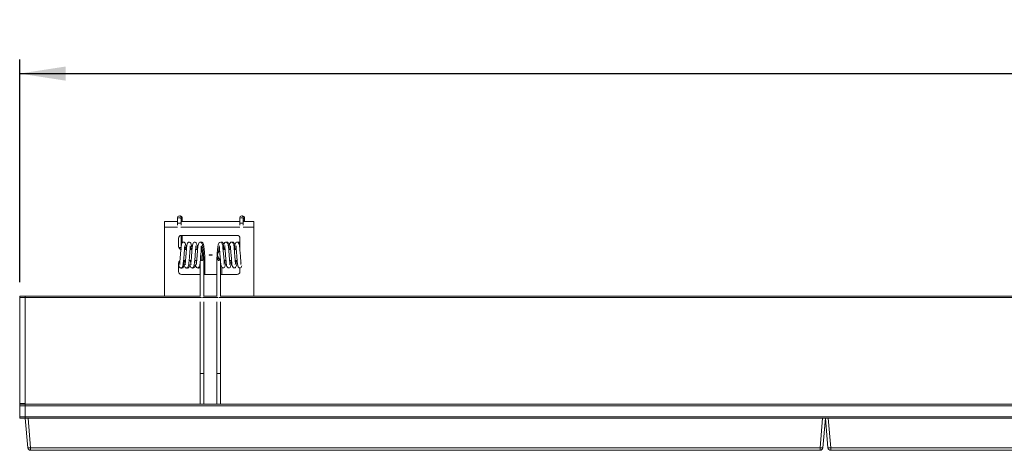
# Model space of a CAD drawing. Header units: millimetres. Extents: x 12 to 288, y 98 to 274.
# Tile 3 of 5: x 57 to 128, y 243 to 274. Entities that reach past the tile are written whole.
import ezdxf

# ---------------------------------------------------------------- set-up
doc = ezdxf.new("R2010")
doc.units = ezdxf.units.MM
doc.layers.add('SLD-0', color=179, linetype='Continuous')
doc.styles.add('SLDTEXTSTYLE0', font='TXT', dxfattribs={"width": 0.75})
doc.dimstyles.new('SLDDIMSTYLE1', dxfattribs={"dimtxt": 3, "dimasz": 3.302, "dimexe": 0, "dimexo": 0.0625, "dimgap": 0.75, "dimtad": 1, "dimdec": 1, "dimlfac": 5, "dimrnd": 1e-09, "dimzin": 12, "dimdsep": 46, "dimtxsty": 'SLDTEXTSTYLE0', "dimsah": 1, "dimcen": 0.09, "dimadec": 0, "dimazin": 3, "dimtfac": 1, "dimtdec": 1, "dimtofl": 0, "dimtmove": 0, "dimatfit": 3, "dimfxl": 0, "dimfrac": 2, "dimtolj": 1, "dimtzin": 12, "dimarcsym": 0})

# ---------------------------------------------------------------- blocks, each defined once
blk = doc.blocks.new('_D_3')
at = {"layer": 'SLD-0'}
for p, q in [((57.109, 255.002), (57.109, 270.971)), ((287.909, 255.002), (287.909, 270.971)), ((57.109, 269.971), (287.909, 269.971))]:
    blk.add_line(p, q, dxfattribs=at)
for points in [[(57.109, 269.971), (60.411, 269.463), (60.411, 270.479)], [(287.909, 269.971), (284.607, 270.479), (284.607, 269.463)]]:
    blk.add_solid(points, dxfattribs=at)
at = {"layer": 'SLD-0', "insert": (161.45, 273.838), "char_height": 3, "attachment_point": 1, "style": 'SLDTEXTSTYLE0'}
blk.add_mtext('1154', dxfattribs=at)

msp = doc.modelspace()

# ---------------------------------------------------------------- linework, layer by layer
at = {"color": 7, "linetype": 'Continuous', "lineweight": 15}
for p, q in [((67.509, 259.361), (68.426, 259.361)), ((67.509, 259.361), (67.509, 258.954)), ((68.426, 259.63), (68.426, 259.506)), ((68.426, 259.269), (68.426, 259.107)), ((68.639, 259.757), (68.597, 259.75)), ((68.686, 259.506), (68.686, 259.63)), ((68.686, 259.361), (72.89, 259.361)), ((68.686, 259.107), (68.686, 259.269)), ((68.769, 259.506), (68.769, 259.63)), ((72.89, 259.63), (72.89, 259.506)), ((72.89, 259.269), (72.89, 259.107)), ((73.103, 259.757), (73.061, 259.75)), ((73.15, 259.506), (73.15, 259.63)), ((73.15, 259.361), (73.909, 259.361)), ((73.15, 259.107), (73.15, 259.269)), ((73.233, 259.506), (73.233, 259.63)), ((73.909, 259.361), (73.909, 258.954)), ((67.509, 258.954), (67.509, 254.002)), ((73.909, 258.954), (73.909, 254.002)), ((68.509, 258.161), (68.509, 257.561)), ((68.686, 257.502), (68.686, 258.36)), ((72.709, 258.361), (68.709, 258.361)), ((68.769, 257.814), (68.769, 258.361)), ((72.89, 258.244), (72.89, 257.502)), ((72.909, 257.561), (72.909, 258.161)), ((68.931, 257.361), (69.074, 257.361)), ((69.01, 257.364), (69.074, 257.364)), ((69.331, 257.361), (69.474, 257.361)), ((69.41, 257.364), (69.474, 257.364)), ((71.705, 257.364), (71.705, 257.361)), ((71.705, 257.364), (71.767, 257.364)), ((71.705, 257.361), (71.843, 257.361)), ((72.102, 257.364), (72.167, 257.364)), ((72.103, 257.361), (72.243, 257.361)), ((72.502, 257.364), (72.567, 257.364)), ((72.503, 257.361), (72.643, 257.361)), ((69.007, 256.561), (68.867, 256.561)), ((69.407, 256.561), (69.267, 256.561)), ((69.713, 256.561), (69.667, 256.561)), ((70.059, 256.476), (70.059, 254.002)), ((70.109, 256.968), (70.109, 256.965)), ((70.109, 256.965), (70.109, 256.957)), ((70.319, 254.002), (70.319, 256.719)), ((70.4, 255.564), (70.4, 256.719)), ((70.909, 256.963), (70.709, 256.963)), ((70.709, 256.963), (70.709, 256.939)), ((70.709, 256.939), (70.909, 256.939)), ((70.909, 256.963), (70.909, 256.939)), ((71.259, 256.719), (71.259, 254.002)), ((71.309, 256.968), (71.309, 256.965)), ((71.309, 256.957), (71.309, 256.965)), ((71.333, 256.753), (71.332, 256.753)), ((71.519, 254.002), (71.519, 256.482)), ((71.91, 256.561), (71.77, 256.561)), ((72.31, 256.561), (72.17, 256.561)), ((72.709, 256.561), (72.57, 256.561)), ((68.509, 256.361), (68.509, 255.761)), ((71.6, 255.564), (71.6, 256.1)), ((72.909, 255.761), (72.909, 256.024)), ((72.983, 256.314), (73, 256.385)), ((68.709, 255.564), (68.709, 255.561)), ((68.709, 255.564), (70.059, 255.564)), ((68.709, 255.561), (70.059, 255.561)), ((70.319, 255.564), (71.259, 255.564)), ((70.319, 255.561), (71.259, 255.561)), ((71.519, 255.564), (72.709, 255.564)), ((71.519, 255.561), (72.709, 255.561)), ((72.709, 255.564), (72.709, 255.561)), ((57.109, 254.002), (57.509, 254.002)), ((57.109, 253.902), (57.109, 254.002)), ((57.509, 253.902), (57.109, 253.902)), ((57.109, 246.302), (57.109, 253.902)), ((57.509, 254.002), (70.079, 254.002)), ((57.509, 254.002), (57.509, 253.902)), ((57.509, 246.302), (57.509, 253.902)), ((70.298, 254.002), (71.279, 254.002)), ((71.498, 254.002), (273.659, 254.002)), ((70.059, 253.588), (70.059, 248.439)), ((70.319, 248.439), (70.319, 253.588)), ((71.259, 253.588), (71.259, 248.439)), ((71.519, 248.439), (71.519, 253.588)), ((70.059, 248.439), (70.059, 246.242)), ((70.319, 246.242), (70.319, 248.439)), ((71.259, 248.439), (71.259, 246.242)), ((71.519, 246.242), (71.519, 248.439)), ((57.109, 246.302), (57.509, 246.302)), ((57.109, 246.242), (57.109, 246.302)), ((57.109, 246.242), (57.509, 246.242)), ((57.109, 246.142), (57.109, 246.242)), ((57.509, 246.142), (57.109, 246.142)), ((57.109, 245.342), (57.109, 246.142)), ((57.509, 246.302), (57.509, 246.242)), ((57.509, 246.142), (57.509, 246.242)), ((57.509, 246.242), (287.509, 246.242)), ((287.509, 246.142), (57.509, 246.142)), ((57.509, 245.342), (57.509, 246.142)), ((57.109, 245.342), (57.509, 245.342)), ((57.109, 245.242), (57.109, 245.342)), ((57.509, 245.242), (57.109, 245.242)), ((57.509, 245.342), (287.509, 245.342)), ((57.509, 245.242), (57.509, 245.342)), ((57.535, 245.242), (57.509, 245.242)), ((57.694, 243.124), (57.509, 245.242)), ((57.535, 245.242), (57.708, 245.242)), ((57.708, 245.242), (57.893, 243.124)), ((114.709, 245.242), (57.708, 245.242)), ((114.524, 243.124), (114.709, 245.242)), ((114.709, 245.242), (114.882, 245.242)), ((114.909, 245.242), (114.723, 243.124)), ((114.935, 245.242), (114.882, 245.242)), ((115.094, 243.124), (114.909, 245.242)), ((114.935, 245.242), (115.108, 245.242)), ((115.108, 245.242), (115.293, 243.124)), ((172.109, 245.242), (115.108, 245.242)), ((57.893, 243.124), (114.524, 243.124)), ((57.893, 243.124), (57.893, 242.942)), ((114.524, 242.942), (114.524, 243.124)), ((115.293, 243.124), (171.924, 243.124)), ((115.293, 243.124), (115.293, 242.942)), ((114.524, 242.942), (57.893, 242.942)), ((171.924, 242.942), (115.293, 242.942))]:
    msp.add_line(p, q, dxfattribs=at)
at = {"color": 8, "linetype": 'Continuous', "lineweight": 15}
for p, q in [((67.509, 258.954), (68.44, 258.954)), ((68.672, 258.954), (72.904, 258.954)), ((73.136, 258.954), (73.909, 258.954)), ((69.713, 257.364), (69.713, 257.361)), ((57.509, 253.902), (70.148, 253.902)), ((70.229, 253.902), (71.349, 253.902)), ((71.428, 253.902), (273.665, 253.902))]:
    msp.add_line(p, q, dxfattribs=at)
at = {"color": 8, "linetype": 'Continuous', "lineweight": 15, "flags": 128}
for points in [[(68.426, 259.269), (68.426, 259.269), (68.436, 259.258), (68.464, 259.25), (68.507, 259.244), (68.556, 259.242)], [(68.556, 259.242), (68.606, 259.244), (68.648, 259.25), (68.677, 259.258), (68.686, 259.269), (68.686, 259.269)], [(72.89, 259.269), (72.89, 259.269), (72.9, 259.258), (72.928, 259.25), (72.971, 259.244), (73.02, 259.242)], [(73.02, 259.242), (73.07, 259.244), (73.112, 259.25), (73.141, 259.258), (73.15, 259.269), (73.15, 259.269)]]:
    msp.add_lwpolyline(points, dxfattribs=at)
at = {"color": 7, "linetype": 'Continuous', "lineweight": 15, "flags": 128}
for points in [[(71.767, 256.285), (71.779, 256.302), (71.784, 256.388), (71.778, 256.477), (71.772, 256.533), (71.747, 256.822), (71.73, 257.041), (71.712, 257.261), (71.693, 257.462), (71.673, 257.629), (71.643, 257.761), (71.579, 257.855), (71.505, 257.88), (71.426, 257.841), (71.355, 257.68), (71.33, 257.533), (71.309, 257.33), (71.287, 257.069), (71.274, 256.905), (71.261, 256.726), (71.261, 256.726)], [(69.312, 256.276), (69.328, 256.181), (69.382, 256.062), (69.445, 256.023), (69.505, 256.026), (69.569, 256.077), (69.621, 256.216), (69.652, 256.407), (69.673, 256.625), (69.691, 256.842), (69.706, 257.029), (69.719, 257.193), (69.729, 257.32), (69.736, 257.466), (69.734, 257.586), (69.734, 257.586)], [(69.712, 256.276), (69.728, 256.181), (69.782, 256.062), (69.845, 256.023), (69.905, 256.026), (69.969, 256.077), (70.021, 256.216), (70.052, 256.407), (70.073, 256.625), (70.091, 256.842), (70.106, 257.029), (70.119, 257.193), (70.129, 257.32), (70.136, 257.466), (70.134, 257.586), (70.134, 257.586)], [(70.244, 256.753), (70.287, 256.743), (70.313, 256.73), (70.319, 256.719)], [(70.33, 256.686), (70.363, 256.692), (70.391, 256.704), (70.401, 256.719), (70.395, 256.727)]]:
    msp.add_lwpolyline(points, dxfattribs=at)
at = {"color": 7, "linetype": 'Continuous', "lineweight": 15}
for centre, radius, start, end in [((68.555, 259.628), 0.129, 89.37651, 179.36878), ((68.558, 259.628), 0.129, 0.63118, 90.61827), ((68.641, 259.63), 0.127, 290.88832, 91.20272), ((73.019, 259.628), 0.129, 89.38173, 179.36882), ((73.022, 259.628), 0.129, 0.63118, 90.61827), ((73.105, 259.63), 0.127, 290.88099, 91.21004), ((68.709, 258.161), 0.2, 90, 180), ((72.709, 258.161), 0.2, 0, 90), ((68.709, 257.564), 0.2, 180, 270), ((68.709, 257.561), 0.2, 180, 270), ((69.713, 256.968), 0.396, 66.35687, 90), ((69.713, 256.965), 0.396, 66.10553, 90), ((71.705, 256.968), 0.396, 131.30449, 180), ((71.705, 256.965), 0.396, 131.24674, 180), ((72.709, 257.561), 0.2, 339.10358, 0), ((72.709, 257.564), 0.2, 342.24628, 0), ((68.709, 256.361), 0.2, 121.86247, 180), ((69.713, 256.957), 0.396, 270, 284.67475), ((71.326, 256.667), 0.0861, 85.6733, 136.64686), ((71.705, 256.957), 0.396, 180, 239.65894), ((68.709, 255.764), 0.2, 180, 270), ((68.709, 255.761), 0.2, 180, 270), ((72.709, 255.764), 0.2, 270, 0), ((72.709, 255.761), 0.2, 270, 0), ((57.793, 243.701), 0.585, 260.19647, 279.80353), ((57.893, 243.142), 0.2, 185, 270), ((114.624, 243.701), 0.585, 260.19647, 279.80353), ((114.524, 243.142), 0.2, 270, 355), ((115.193, 243.701), 0.585, 260.19647, 279.80353), ((115.293, 243.142), 0.2, 185, 270)]:
    msp.add_arc(centre, radius, start, end, dxfattribs=at)
at = {"color": 8, "linetype": 'Continuous', "lineweight": 15}
for centre, radius, start, end in [((68.554, 259.505), 0.128, 89.0832, 180.05262), ((68.558, 259.505), 0.128, 0.40406, 90.82392), ((68.641, 259.507), 0.128, 291.1516, 359.54736), ((73.019, 259.504), 0.129, 89.34853, 179.78729), ((73.022, 259.505), 0.128, 0.40406, 90.82392), ((73.105, 259.507), 0.128, 291.1516, 359.54736)]:
    msp.add_arc(centre, radius, start, end, dxfattribs=at)
at = {"color": 7, "linetype": 'Continuous', "lineweight": 15}
for points, knots in [([(68.426, 259.506), (68.426, 259.498), (68.426, 259.486), (68.426, 259.452), (68.426, 259.42), (68.426, 259.383), (68.426, 259.333), (68.426, 259.294), (68.426, 259.269)], [0, 0, 0, 0, 0.239458, 0.36836, 0.500002, 0.63164, 0.760542, 1, 1, 1, 1]), ([(68.686, 259.269), (68.686, 259.294), (68.686, 259.333), (68.686, 259.383), (68.686, 259.42), (68.686, 259.452), (68.686, 259.486), (68.686, 259.498), (68.686, 259.506)], [0, 0, 0, 0, 0.239458, 0.36836, 0.499998, 0.63164, 0.760542, 1, 1, 1, 1]), ([(68.769, 259.361), (68.769, 259.368), (68.769, 259.389), (68.769, 259.42), (68.769, 259.452), (68.769, 259.486), (68.769, 259.498), (68.769, 259.506)], [0, 0, 0, 0, 0.10183, 0.289013, 0.476205, 0.659498, 1, 1, 1, 1]), ([(72.89, 259.506), (72.89, 259.498), (72.89, 259.486), (72.89, 259.452), (72.89, 259.42), (72.89, 259.383), (72.89, 259.333), (72.89, 259.294), (72.89, 259.269)], [0, 0, 0, 0, 0.239458, 0.36836, 0.500002, 0.63164, 0.760542, 1, 1, 1, 1]), ([(73.15, 259.269), (73.15, 259.294), (73.15, 259.333), (73.15, 259.383), (73.15, 259.42), (73.15, 259.452), (73.15, 259.486), (73.15, 259.498), (73.15, 259.506)], [0, 0, 0, 0, 0.239458, 0.36836, 0.499998, 0.63164, 0.760542, 1, 1, 1, 1]), ([(73.233, 259.361), (73.233, 259.368), (73.233, 259.389), (73.233, 259.42), (73.233, 259.452), (73.233, 259.486), (73.233, 259.498), (73.233, 259.506)], [0, 0, 0, 0, 0.10183, 0.289013, 0.476205, 0.659498, 1, 1, 1, 1]), ([(69.065, 257.364), (69.065, 257.367), (69.058, 257.444), (69.044, 257.563), (69.019, 257.705), (68.987, 257.796), (68.936, 257.864), (68.859, 257.892), (68.777, 257.851), (68.716, 257.733), (68.696, 257.582), (68.675, 257.39), (68.654, 257.134), (68.633, 256.867), (68.615, 256.646), (68.601, 256.498), (68.591, 256.403), (68.587, 256.333), (68.59, 256.283), (68.6, 256.28), (68.603, 256.279)], [0, 0, 0, 0, 0.002407, 0.074305, 0.135779, 0.187208, 0.226761, 0.282774, 0.340417, 0.404156, 0.474492, 0.553577, 0.634785, 0.719546, 0.791353, 0.842492, 0.87074, 0.914916, 0.973933, 1, 1, 1, 1]), ([(69.465, 257.364), (69.465, 257.367), (69.458, 257.444), (69.444, 257.563), (69.419, 257.705), (69.387, 257.796), (69.336, 257.864), (69.259, 257.892), (69.177, 257.851), (69.116, 257.733), (69.097, 257.582), (69.075, 257.39), (69.054, 257.134), (69.033, 256.867), (69.015, 256.646), (69.001, 256.498), (68.991, 256.403), (68.987, 256.333), (68.99, 256.283), (69, 256.28), (69.003, 256.279)], [0, 0, 0, 0, 0.002408, 0.074306, 0.13578, 0.187209, 0.226762, 0.282773, 0.340417, 0.404155, 0.474492, 0.553576, 0.634784, 0.719546, 0.791353, 0.842492, 0.87074, 0.914916, 0.973933, 1, 1, 1, 1]), ([(69.87, 257.311), (69.868, 257.332), (69.86, 257.428), (69.844, 257.563), (69.819, 257.705), (69.787, 257.796), (69.736, 257.864), (69.659, 257.892), (69.577, 257.851), (69.516, 257.733), (69.497, 257.582), (69.475, 257.39), (69.454, 257.134), (69.433, 256.867), (69.415, 256.646), (69.401, 256.498), (69.391, 256.403), (69.387, 256.333), (69.39, 256.283), (69.4, 256.28), (69.403, 256.279)], [0, 0, 0, 0, 0.019204, 0.089891, 0.15033, 0.200893, 0.23978, 0.29485, 0.351522, 0.414188, 0.48334, 0.561093, 0.640934, 0.724268, 0.794866, 0.845144, 0.872917, 0.916349, 0.974372, 1, 1, 1, 1]), ([(70.316, 256.726), (70.314, 256.76), (70.306, 256.882), (70.287, 257.114), (70.266, 257.367), (70.244, 257.564), (70.219, 257.705), (70.187, 257.796), (70.136, 257.864), (70.059, 257.892), (69.977, 257.851), (69.916, 257.733), (69.896, 257.582), (69.875, 257.39), (69.854, 257.134), (69.833, 256.867), (69.815, 256.646), (69.801, 256.498), (69.791, 256.403), (69.787, 256.333), (69.79, 256.283), (69.8, 256.28), (69.803, 256.279)], [0, 0, 0, 0, 0.027333, 0.099916, 0.168628, 0.228547, 0.279778, 0.322638, 0.3556, 0.402279, 0.450318, 0.503436, 0.562053, 0.627961, 0.695637, 0.766276, 0.826118, 0.868736, 0.892278, 0.929093, 0.978276, 1, 1, 1, 1]), ([(70.398, 256.728), (70.395, 256.775), (70.385, 256.914), (70.365, 257.165), (70.343, 257.416), (70.321, 257.606), (70.292, 257.736), (70.258, 257.818), (70.197, 257.874), (70.145, 257.895), (70.114, 257.869), (70.107, 257.864)], [0, 0, 0, 0, 0.090097, 0.266473, 0.430049, 0.57037, 0.690027, 0.78721, 0.858534, 0.970414, 1, 1, 1, 1]), ([(71.751, 257.654), (71.75, 257.661), (71.742, 257.716), (71.717, 257.802), (71.639, 257.877), (71.585, 257.893), (71.557, 257.869), (71.551, 257.864)], [0, 0, 0, 0, 0.04945, 0.371829, 0.663881, 0.934611, 1, 1, 1, 1]), ([(72.167, 256.285), (72.171, 256.288), (72.182, 256.297), (72.186, 256.371), (72.18, 256.455), (72.166, 256.595), (72.15, 256.791), (72.13, 257.044), (72.112, 257.266), (72.093, 257.47), (72.075, 257.626), (72.052, 257.763), (71.982, 257.865), (71.906, 257.892), (71.8, 257.839), (71.757, 257.709), (71.73, 257.541), (71.718, 257.422), (71.712, 257.364)], [0, 0, 0, 0, 0.045229, 0.111625, 0.156436, 0.178501, 0.272392, 0.338547, 0.407225, 0.477047, 0.547555, 0.61165, 0.671692, 0.727295, 0.783967, 0.878008, 0.93988, 1, 1, 1, 1]), ([(72.151, 257.654), (72.15, 257.661), (72.142, 257.716), (72.117, 257.802), (72.039, 257.877), (71.985, 257.893), (71.957, 257.869), (71.951, 257.864)], [0, 0, 0, 0, 0.04945, 0.371829, 0.663881, 0.934604, 1, 1, 1, 1]), ([(72.567, 256.285), (72.571, 256.288), (72.582, 256.297), (72.586, 256.371), (72.58, 256.455), (72.566, 256.595), (72.55, 256.791), (72.53, 257.044), (72.512, 257.266), (72.493, 257.47), (72.475, 257.626), (72.452, 257.763), (72.382, 257.865), (72.306, 257.892), (72.2, 257.839), (72.157, 257.709), (72.13, 257.541), (72.118, 257.423), (72.112, 257.364)], [0, 0, 0, 0, 0.045232, 0.111632, 0.156446, 0.178511, 0.272408, 0.338567, 0.407249, 0.477074, 0.547587, 0.611685, 0.671732, 0.727336, 0.784013, 0.878059, 0.939935, 1, 1, 1, 1]), ([(72.551, 257.654), (72.55, 257.661), (72.542, 257.716), (72.517, 257.802), (72.439, 257.877), (72.385, 257.893), (72.357, 257.869), (72.351, 257.864)], [0, 0, 0, 0, 0.049449, 0.371827, 0.663884, 0.934604, 1, 1, 1, 1]), ([(72.967, 256.285), (72.971, 256.288), (72.982, 256.297), (72.986, 256.371), (72.98, 256.455), (72.966, 256.595), (72.95, 256.791), (72.93, 257.044), (72.912, 257.266), (72.893, 257.47), (72.875, 257.626), (72.852, 257.763), (72.782, 257.865), (72.706, 257.892), (72.6, 257.839), (72.557, 257.709), (72.53, 257.541), (72.518, 257.423), (72.512, 257.364)], [0, 0, 0, 0, 0.045231, 0.111631, 0.156445, 0.178511, 0.272407, 0.338567, 0.407249, 0.477074, 0.547587, 0.611685, 0.671731, 0.727337, 0.784012, 0.878059, 0.939935, 1, 1, 1, 1]), ([(72.89, 257.816), (72.873, 257.836), (72.834, 257.881), (72.785, 257.893), (72.757, 257.869), (72.751, 257.864)], [0, 0, 0, 0, 0.396629, 0.882607, 1, 1, 1, 1]), ([(68.509, 256.291), (68.516, 256.243), (68.533, 256.141), (68.576, 256.062), (68.624, 256.021), (68.718, 256.021), (68.766, 256.065), (68.812, 256.16), (68.844, 256.322), (68.864, 256.514), (68.881, 256.712), (68.896, 256.902), (68.91, 257.076), (68.923, 257.232), (68.932, 257.373), (68.937, 257.472), (68.936, 257.507), (68.935, 257.515)], [0, 0, 0, 0, 0.076996, 0.162702, 0.217935, 0.249916, 0.30692, 0.395157, 0.486061, 0.571985, 0.654741, 0.725893, 0.785599, 0.849774, 0.905939, 0.979316, 1, 1, 1, 1]), ([(68.871, 256.58), (68.876, 256.525), (68.891, 256.369), (68.92, 256.183), (68.97, 256.067), (69.024, 256.019), (69.131, 256.024), (69.178, 256.081), (69.225, 256.203), (69.253, 256.399), (69.273, 256.613), (69.29, 256.828), (69.305, 257.023), (69.319, 257.189), (69.33, 257.34), (69.338, 257.479), (69.337, 257.573), (69.334, 257.586), (69.334, 257.587)], [0, 0, 0, 0, 0.056988, 0.163112, 0.244578, 0.295912, 0.326249, 0.383995, 0.468547, 0.549854, 0.628037, 0.698555, 0.757138, 0.810195, 0.856326, 0.920158, 0.998187, 1, 1, 1, 1]), ([(68.983, 257.364), (68.978, 257.409), (68.965, 257.528), (68.951, 257.579), (68.942, 257.61)], [0, 0, 0, 0, 0.374717, 1, 1, 1, 1]), ([(69.383, 257.364), (69.378, 257.409), (69.365, 257.528), (69.351, 257.579), (69.342, 257.61)], [0, 0, 0, 0, 0.374714, 1, 1, 1, 1]), ([(69.786, 257.345), (69.78, 257.397), (69.765, 257.524), (69.751, 257.578), (69.742, 257.61)], [0, 0, 0, 0, 0.409567, 1, 1, 1, 1]), ([(70.244, 256.753), (70.236, 256.844), (70.219, 257.025), (70.193, 257.291), (70.168, 257.508), (70.151, 257.576), (70.142, 257.61)], [0, 0, 0, 0, 0.2509096, 0.4999297, 0.7491922, 1, 1, 1, 1]), ([(71.433, 257.606), (71.425, 257.57), (71.409, 257.503), (71.389, 257.338), (71.378, 257.222), (71.373, 257.178)], [0, 0, 0, 0, 0.42693, 0.7854771, 1, 1, 1, 1]), ([(71.444, 257.62), (71.439, 257.617), (71.429, 257.611), (71.426, 257.541), (71.434, 257.453), (71.445, 257.34), (71.457, 257.192), (71.475, 256.981), (71.493, 256.748), (71.52, 256.454), (71.532, 256.245), (71.592, 256.085), (71.656, 256.034), (71.708, 256.016), (71.771, 256.03), (71.843, 256.122), (71.871, 256.274), (71.893, 256.44), (71.902, 256.535), (71.904, 256.561)], [0, 0, 0, 0, 0.042846, 0.107348, 0.152713, 0.178967, 0.233273, 0.299264, 0.369949, 0.440846, 0.578243, 0.642352, 0.672483, 0.699939, 0.749809, 0.809906, 0.909579, 0.975335, 1, 1, 1, 1]), ([(71.833, 257.606), (71.825, 257.572), (71.811, 257.519), (71.798, 257.405), (71.793, 257.364)], [0, 0, 0, 0, 0.643712, 1, 1, 1, 1]), ([(71.844, 257.62), (71.839, 257.617), (71.829, 257.611), (71.826, 257.541), (71.834, 257.453), (71.845, 257.34), (71.857, 257.192), (71.875, 256.981), (71.893, 256.748), (71.92, 256.454), (71.932, 256.245), (71.992, 256.085), (72.056, 256.034), (72.108, 256.016), (72.171, 256.03), (72.243, 256.122), (72.271, 256.274), (72.293, 256.44), (72.302, 256.535), (72.304, 256.561)], [0, 0, 0, 0, 0.042846, 0.107348, 0.152713, 0.178967, 0.233272, 0.299264, 0.369949, 0.440845, 0.578242, 0.642351, 0.672483, 0.69994, 0.749808, 0.809907, 0.909579, 0.975334, 1, 1, 1, 1]), ([(72.233, 257.606), (72.225, 257.572), (72.211, 257.519), (72.198, 257.405), (72.193, 257.364)], [0, 0, 0, 0, 0.643715, 1, 1, 1, 1]), ([(72.244, 257.62), (72.239, 257.617), (72.229, 257.611), (72.226, 257.541), (72.234, 257.453), (72.245, 257.34), (72.257, 257.192), (72.275, 256.981), (72.293, 256.748), (72.32, 256.454), (72.332, 256.245), (72.392, 256.085), (72.456, 256.034), (72.508, 256.016), (72.571, 256.03), (72.643, 256.122), (72.671, 256.274), (72.693, 256.44), (72.702, 256.534), (72.704, 256.559)], [0, 0, 0, 0, 0.042869, 0.107405, 0.152794, 0.179062, 0.233396, 0.299423, 0.370145, 0.441079, 0.578549, 0.642693, 0.67284, 0.70031, 0.750207, 0.810336, 0.910062, 0.975852, 1, 1, 1, 1]), ([(72.633, 257.606), (72.625, 257.572), (72.611, 257.519), (72.598, 257.405), (72.593, 257.364)], [0, 0, 0, 0, 0.643712, 1, 1, 1, 1]), ([(72.643, 257.621), (72.64, 257.619), (72.63, 257.614), (72.626, 257.554), (72.632, 257.473), (72.642, 257.373), (72.653, 257.242), (72.668, 257.06), (72.685, 256.85), (72.702, 256.639), (72.72, 256.447), (72.736, 256.299), (72.756, 256.166), (72.815, 256.054), (72.9, 256.013), (72.965, 256.03), (73.022, 256.086), (73.037, 256.153), (73.044, 256.185)], [0, 0, 0, 0, 0.04248, 0.114271, 0.168027, 0.200439, 0.256379, 0.32347, 0.39943, 0.475074, 0.551565, 0.626584, 0.697941, 0.76619, 0.82688, 0.880517, 0.942733, 1, 1, 1, 1]), ([(68.562, 256.488), (68.567, 256.448), (68.581, 256.34), (68.594, 256.303), (68.603, 256.279)], [0, 0, 0, 0, 0.36498, 1, 1, 1, 1]), ([(68.822, 256.285), (68.83, 256.314), (68.845, 256.362), (68.859, 256.483), (68.865, 256.531)], [0, 0, 0, 0, 0.59925, 1, 1, 1, 1]), ([(68.953, 256.561), (68.961, 256.493), (68.978, 256.354), (68.994, 256.304), (69.003, 256.279)], [0, 0, 0, 0, 0.489168, 1, 1, 1, 1]), ([(69.353, 256.561), (69.361, 256.493), (69.378, 256.354), (69.394, 256.304), (69.403, 256.279)], [0, 0, 0, 0, 0.489167, 1, 1, 1, 1]), ([(69.751, 256.571), (69.751, 256.571), (69.76, 256.486), (69.777, 256.362), (69.794, 256.306), (69.803, 256.279)], [0, 0, 0, 0, 0.002645, 0.502595, 1, 1, 1, 1]), ([(70.111, 256.978), (70.116, 256.925), (70.123, 256.848), (70.131, 256.775), (70.133, 256.753)], [0, 0, 0, 0, 0.695783, 1, 1, 1, 1]), ([(70.244, 256.753), (70.249, 256.722), (70.256, 256.669), (70.245, 256.612), (70.23, 256.58), (70.218, 256.564), (70.205, 256.556), (70.193, 256.552), (70.182, 256.553), (70.17, 256.557), (70.157, 256.567), (70.139, 256.592), (70.124, 256.647), (70.123, 256.706), (70.131, 256.746), (70.133, 256.753)], [0, 0, 0, 0, 0.198403, 0.335645, 0.388777, 0.442262, 0.467118, 0.492234, 0.514566, 0.534116, 0.566282, 0.623428, 0.742812, 0.957365, 1, 1, 1, 1]), ([(70.4, 256.719), (70.4, 256.718), (70.4, 256.712), (70.394, 256.701), (70.372, 256.686), (70.346, 256.676), (70.328, 256.674), (70.323, 256.673)], [0, 0, 0, 0, 0.021088, 0.311652, 0.603712, 0.900598, 1, 1, 1, 1]), ([(71.333, 256.753), (71.328, 256.752), (71.31, 256.749), (71.284, 256.742), (71.263, 256.731), (71.26, 256.723), (71.259, 256.719)], [0, 0, 0, 0, 0.115597, 0.422232, 0.715453, 1, 1, 1, 1]), ([(71.333, 256.753), (71.329, 256.723), (71.321, 256.67), (71.333, 256.61), (71.349, 256.576), (71.364, 256.561), (71.375, 256.554), (71.387, 256.552), (71.397, 256.553), (71.409, 256.558), (71.424, 256.571), (71.442, 256.603), (71.453, 256.638), (71.45, 256.666), (71.45, 256.671)], [0, 0, 0, 0, 0.228488, 0.410725, 0.50176, 0.540897, 0.580434, 0.603912, 0.627429, 0.6559, 0.700181, 0.784232, 0.960594, 1, 1, 1, 1]), ([(71.341, 256.837), (71.34, 256.832), (71.337, 256.803), (71.335, 256.775), (71.332, 256.753)], [0, 0, 0, 0, 0.201208, 1, 1, 1, 1]), ([(71.776, 256.282), (71.784, 256.311), (71.8, 256.366), (71.816, 256.483), (71.824, 256.557), (71.824, 256.561)], [0, 0, 0, 0, 0.5256389, 0.9728702, 1, 1, 1, 1]), ([(72.176, 256.282), (72.184, 256.311), (72.2, 256.366), (72.216, 256.483), (72.224, 256.557), (72.224, 256.561)], [0, 0, 0, 0, 0.525639, 0.972872, 1, 1, 1, 1]), ([(72.576, 256.282), (72.584, 256.311), (72.6, 256.366), (72.617, 256.488), (72.625, 256.566), (72.626, 256.576)], [0, 0, 0, 0, 0.509381, 0.94278, 1, 1, 1, 1]), ([(68.711, 256.032), (68.715, 256.029), (68.729, 256.018), (68.802, 256.023), (68.846, 256.065), (68.89, 256.144), (68.906, 256.237), (68.912, 256.274)], [0, 0, 0, 0, 0.053501, 0.182268, 0.412344, 0.76652, 1, 1, 1, 1]), ([(69.109, 256.029), (69.109, 256.029), (69.12, 256.018), (69.197, 256.02), (69.249, 256.065), (69.292, 256.15), (69.308, 256.25), (69.314, 256.284)], [0, 0, 0, 0, 0.00477, 0.154568, 0.400008, 0.795672, 1, 1, 1, 1]), ([(69.509, 256.029), (69.509, 256.029), (69.52, 256.018), (69.597, 256.02), (69.649, 256.065), (69.692, 256.15), (69.708, 256.25), (69.714, 256.284)], [0, 0, 0, 0, 0.00477, 0.154578, 0.400009, 0.795675, 1, 1, 1, 1]), ([(69.909, 256.029), (69.909, 256.029), (69.92, 256.018), (69.997, 256.021), (70.034, 256.045), (70.052, 256.089), (70.059, 256.106)], [0, 0, 0, 0, 0.008792, 0.284896, 0.737282, 1, 1, 1, 1]), ([(70.319, 248.439), (70.317, 248.44), (70.313, 248.444), (70.288, 248.447), (70.262, 248.45), (70.238, 248.451), (70.214, 248.452), (70.189, 248.452), (70.164, 248.452), (70.139, 248.451), (70.116, 248.45), (70.089, 248.447), (70.067, 248.444), (70.055, 248.44), (70.059, 248.439), (70.059, 248.439)], [0, 0, 0, 0, 0.124237, 0.249105, 0.315064, 0.378749, 0.440301, 0.499929, 0.559438, 0.620909, 0.684456, 0.750303, 0.874955, 0.999855, 1, 1, 1, 1]), ([(71.259, 248.439), (71.26, 248.44), (71.264, 248.444), (71.289, 248.447), (71.315, 248.45), (71.338, 248.451), (71.363, 248.452), (71.389, 248.452), (71.415, 248.452), (71.439, 248.451), (71.462, 248.45), (71.488, 248.447), (71.513, 248.444), (71.517, 248.44), (71.519, 248.439)], [0, 0, 0, 0, 0.124439, 0.249305, 0.312233, 0.374994, 0.437564, 0.499983, 0.562432, 0.625013, 0.687718, 0.750327, 0.874863, 1, 1, 1, 1])]:
    msp.add_open_spline(points, degree=3, knots=knots, dxfattribs=at)
at = {"color": 8, "linetype": 'Continuous', "lineweight": 15}
msp.add_open_spline([(68.556, 257.481), (68.573, 257.481), (68.608, 257.482), (68.65, 257.488), (68.681, 257.497), (68.684, 257.504), (68.686, 257.508)], degree=3, knots=[0, 0, 0, 0, 0.2499885, 0.4999958, 0.7499996, 1, 1, 1, 1], dxfattribs=at)

# ---------------------------------------------------------------- dimensions: what is measured, and where the dimension line sits
at = {"layer": 'SLD-0'}
dim = msp.add_linear_dim(base=(287.909, 269.971), p1=(57.109, 254.002), p2=(287.909, 254.002), angle=0, dimstyle='SLDDIMSTYLE1', dxfattribs=at)
dim.commit()
dim.dimension.update_dxf_attribs({"geometry": '_D_3', "text_midpoint": (165.884, 269.971), "dimtype": 160})

doc.saveas('drawing.dxf')
